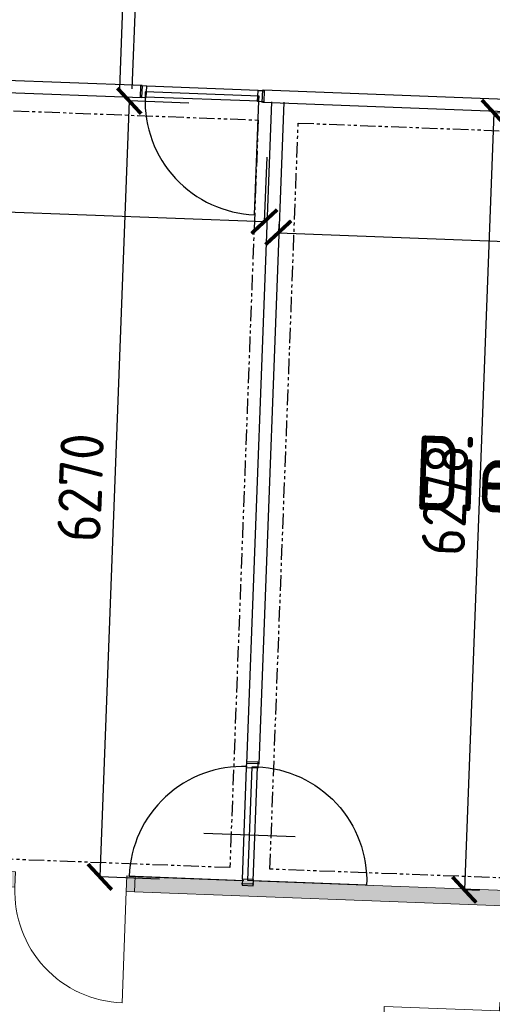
# Model space of a CAD drawing. Header units: millimetres. Extents: x 119024465 to 119292677, y 483022511 to 483148062.
# Tile 60 of 162: x 119085102 to 119088919, y 483067392 to 483075342. Entities that reach past the tile are written whole.
import ezdxf

# ---------------------------------------------------------------- set-up
doc = ezdxf.new("R2010")
doc.units = ezdxf.units.MM
doc.header["$LTSCALE"] = 100
doc.linetypes.add('PHANTOM', pattern=[2.5, 1.25, -0.25, 0.25, -0.25, 0.25, -0.25])
doc.layers.get('0').update_dxf_attribs({"linetype": 'CONTINUOUS'})
doc.layers.get('Defpoints').update_dxf_attribs({"linetype": 'CONTINUOUS'})
doc.layers.add('(22) Binnenwanden', color=1, linetype='CONTINUOUS', lineweight=0)
for name, color, linetype in [('200-3D', 1, 'CONTINUOUS'), ('2001', 4, 'CONTINUOUS'), ('204', 1, 'CONTINUOUS'), ('AL31----', 5, 'CONTINUOUS'), ('BT00----_RUIMTENRS', 7, 'CONTINUOUS'), ('LAYER22', 12, 'CONTINUOUS'), ('LAYER32', 7, 'CONTINUOUS'), ('New_22 Binnenwanden', 7, 'CONTINUOUS'), ('New_22 Binnenwanden Deuren', 7, 'CONTINUOUS'), ('New_22 Binnenwanden Doorsnede-arcering', 7, 'CONTINUOUS')]:
    doc.layers.add(name, color=color, linetype=linetype)
doc.styles.get("Standard").update_dxf_attribs({"font": 'ISOCP.SHX'})
doc.dimstyles.new('PS 1-100', dxfattribs={"dimtxt": 350, "dimasz": 200, "dimexe": 1, "dimexo": 1, "dimgap": 100, "dimtad": 1, "dimdec": 0, "dimzin": 12, "dimdsep": 46, "dimtxsty": 'Standard', "dimblk": 'ARCHTICK', "dimcen": 0.09, "dimclrt": 2, "dimadec": 0, "dimazin": 0, "dimtfac": 1, "dimtdec": 0, "dimtofl": 0, "dimtmove": 0, "dimatfit": 3, "dimfxl": 1, "dimtolj": 1, "dimtzin": 0, "dimarcsym": 0})

# ---------------------------------------------------------------- blocks, each defined once
blk = doc.blocks.new('32-PPLAS')
at = {"layer": 'LAYER32', "color": 2, "linetype": 'Continuous'}
blk.add_lwpolyline([(0, 90), (50, 90), (50, 0), (0, 0)], close=True, dxfattribs=at)
blk = doc.blocks.new('32-PPRAS')
at = {"layer": 'LAYER32', "color": 2, "linetype": 'Continuous'}
blk.add_lwpolyline([(0, 90), (-50, 90), (-50, 0), (0, 0)], close=True, dxfattribs=at)
blk = doc.blocks.new('90wisseldeur')
at = {"layer": '204'}
blk.add_line((-412.1, 592.9), (324.9, 592.9), dxfattribs=at)
at = {"layer": 'LAYER22', "color": 2, "linetype": 'Continuous'}
for points in [[(5, 985), (-95, 985)], [(-95, 15), (5, 15)]]:
    blk.add_lwpolyline(points, dxfattribs=at)
at = {"layer": 'LAYER32', "color": 1, "linetype": 'Continuous'}
for points in [[(-85, 40.6, -0.414214), (-1004.4, 960), (-85, 960)], [(-5, 40.6, 0.414214), (914.4, 960), (-5, 960)]]:
    blk.add_lwpolyline(points, format="xyb", dxfattribs=at)
for points in [[(-85, 40), (-85, 960), (-45, 960), (-45, 40), (-85, 40), (-85, 960)], [(0, 950), (0, 50)]]:
    blk.add_lwpolyline(points, dxfattribs=at)
at = {"layer": 'LAYER32', "yscale": -1, "rotation": 270.000000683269}
for name, p in [('32-PPLAS', (0, 1000)), ('32-PPRAS', (0, 0))]:
    blk.add_blockref(name, p, dxfattribs=at)
blk = doc.blocks.new('_ArchTick')
at = {"color": 0, "linetype": 'ByBlock', "const_width": 0.15}
blk.add_lwpolyline([(-0.5, -0.5), (0.5, 0.5)], dxfattribs=at)
blk = doc.blocks.new('*D273')
at = {"layer": '2001', "color": 0, "lineweight": -2, "transparency": 16777216}
for p, q in [((119079416.5, 483074522.3), (119079396.8, 483074002.1)), ((119087097.6, 483074230.9), (119087077.9, 483073710.7)), ((119079396.8, 483074003.1), (119087078, 483073711.7))]:
    blk.add_line(p, q, dxfattribs=at)
at = {"layer": 'Defpoints', "color": 0, "transparency": 16777216}
for p in [(119079416.6, 483074523.3), (119087097.7, 483074231.9), (119087078, 483073711.7)]:
    blk.add_point(p, dxfattribs=at)
at = {"layer": '2001', "color": 0, "lineweight": -2, "transparency": 16777216, "xscale": 200, "yscale": 200, "zscale": 200}
for p, rotation in [((119079396.8, 483074003.1), 177.8278999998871), ((119087078, 483073711.7), 357.8278999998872)]:
    blk.add_blockref('_ArchTick', p, dxfattribs=dict(at, rotation=rotation))
at = {"layer": '2001', "color": 2, "transparency": 16777216, "insert": (119083247.8, 483074132.2), "char_height": 350, "attachment_point": 5, "rotation": 357.8279}
blk.add_mtext('\\A1;7687', dxfattribs=at)
blk = doc.blocks.new('*D274')
at = {"layer": '2001', "color": 0, "lineweight": -2, "transparency": 16777216}
for p, q in [((119085987.1, 483074686.1), (119085749.5, 483068420.4)), ((119086467.6, 483074667.9), (119085986.1, 483074686.2)), ((119086230, 483068402.2), (119085748.5, 483068420.4))]:
    blk.add_line(p, q, dxfattribs=at)
at = {"layer": 'Defpoints', "color": 0, "transparency": 16777216}
for p in [(119086468.6, 483074667.9), (119085749.5, 483068420.4), (119086231, 483068402.1)]:
    blk.add_point(p, dxfattribs=at)
at = {"layer": '2001', "color": 0, "lineweight": -2, "transparency": 16777216, "xscale": 200, "yscale": 200, "zscale": 200}
for p, rotation in [((119085987.1, 483074686.1), 87.82789999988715), ((119085749.5, 483068420.4), 267.8278999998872)]:
    blk.add_blockref('_ArchTick', p, dxfattribs=dict(at, rotation=rotation))
at = {"layer": '2001', "color": 2, "transparency": 16777216, "insert": (119085593.5, 483071563.7), "char_height": 350, "attachment_point": 5, "rotation": 87.8279}
blk.add_mtext('\\A1;6270', dxfattribs=at)
blk = doc.blocks.new('*D275')
at = {"layer": '2001', "color": 0, "lineweight": -2, "transparency": 16777216}
for p, q in [((119087193.8, 483073690.8), (119087191.2, 483073620.9)), ((119087191.2, 483073621.9), (119093179.2, 483073394.8)), ((119093181.8, 483073463.7), (119093179.2, 483073393.8))]:
    blk.add_line(p, q, dxfattribs=at)
at = {"layer": 'Defpoints', "color": 0, "transparency": 16777216}
for p in [(119087193.8, 483073691.8), (119093179.2, 483073394.8), (119093181.8, 483073464.7)]:
    blk.add_point(p, dxfattribs=at)
at = {"layer": '2001', "color": 0, "lineweight": -2, "transparency": 16777216, "xscale": 200, "yscale": 200, "zscale": 200}
for p, rotation in [((119087191.2, 483073621.9), 177.8278999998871), ((119093179.2, 483073394.8), 357.8278999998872)]:
    blk.add_blockref('_ArchTick', p, dxfattribs=dict(at, rotation=rotation))
at = {"layer": '2001', "color": 2, "transparency": 16777216, "insert": (119090195.6, 483073783.3), "char_height": 350, "attachment_point": 5, "rotation": 357.8279}
blk.add_mtext('\\A1;5992', dxfattribs=at)
blk = doc.blocks.new('*D276')
at = {"layer": '2001', "color": 0, "lineweight": -2, "transparency": 16777216}
for p, q in [((119088931.2, 483074590), (119088693.3, 483068316.5)), ((119089054.5, 483074585.4), (119088930.2, 483074590.1)), ((119088816.6, 483068311.8), (119088692.3, 483068316.6))]:
    blk.add_line(p, q, dxfattribs=at)
at = {"layer": 'Defpoints', "color": 0, "transparency": 16777216}
for p in [(119089055.5, 483074585.3), (119088693.3, 483068316.5), (119088817.6, 483068311.8)]:
    blk.add_point(p, dxfattribs=at)
at = {"layer": '2001', "color": 0, "lineweight": -2, "transparency": 16777216, "xscale": 200, "yscale": 200, "zscale": 200}
for p, rotation in [((119088931.2, 483074590), 87.82789999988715), ((119088693.3, 483068316.5), 267.8278999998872)]:
    blk.add_blockref('_ArchTick', p, dxfattribs=dict(at, rotation=rotation))
at = {"layer": '2001', "color": 2, "transparency": 16777216, "insert": (119088537.4, 483071463.7), "char_height": 350, "attachment_point": 5, "rotation": 87.8279}
blk.add_mtext('\\A1;6278', dxfattribs=at)
blk = doc.blocks.new('deur90')
at = {"layer": 'LAYER22', "color": 2, "linetype": 'Continuous'}
for points in [[(-227.4, 1169.9), (-327.4, 1169.9)], [(-327.4, 199.9), (-227.4, 199.9)]]:
    blk.add_lwpolyline(points, dxfattribs=at)
at = {"layer": 'LAYER32', "color": 1, "linetype": 'Continuous'}
blk.add_lwpolyline([(-317.4, 225.4, -0.414214), (-1236.8, 1144.9), (-317.4, 1144.9)], format="xyb", dxfattribs=at)
for points in [[(-317.4, 224.9), (-317.4, 1144.9), (-277.4, 1144.9), (-277.4, 224.9), (-317.4, 224.9), (-317.4, 1144.9)], [(-232.4, 1134.9), (-232.4, 234.9)]]:
    blk.add_lwpolyline(points, dxfattribs=at)
at = {"layer": 'LAYER32', "yscale": -1, "rotation": 270.0000006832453}
for name, p in [('32-PPLAS', (-232.4, 1184.9)), ('32-PPRAS', (-232.4, 184.9))]:
    blk.add_blockref(name, p, dxfattribs=at)
blk = doc.blocks.new('D1 24[32]_1')
at = {"layer": 'New_22 Binnenwanden Doorsnede-arcering', "linetype": 'Continuous', "lineweight": 0, "true_color": 0x000000}
for points in [[(-20269.5, 41726), (-20269.5, 41601), (-20202.5, 41601), (-20202.5, 41726)], [(-19235.5, 41601), (-19235.5, 41726), (-19302.5, 41726), (-19302.5, 41601)]]:
    blk.add_hatch(color=18, dxfattribs=at).paths.add_polyline_path(points)
at = {"layer": 'New_22 Binnenwanden Deuren', "color": 1, "linetype": 'Continuous', "lineweight": 0}
for p, q in [((-20269.5, 41726), (-20202.5, 41726)), ((-20269.5, 41601), (-20269.5, 41726)), ((-20202.5, 41726), (-20202.5, 41601)), ((-19302.5, 41601), (-19302.5, 41726)), ((-19302.5, 41726), (-19235.5, 41726)), ((-19235.5, 41726), (-19235.5, 41601)), ((-20202.5, 41601), (-20269.5, 41601)), ((-19235.5, 41601), (-19302.5, 41601)), ((-19302.5, 41601), (-19302.5, 40701))]:
    blk.add_line(p, q, dxfattribs=at)
at = {"layer": 'New_22 Binnenwanden Deuren', "color": 2, "linetype": 'Continuous', "lineweight": 0}
for p, q in [((-20269.5, 41601), (-20269.5, 41726)), ((-20269.5, 41601), (-20269.5, 41726)), ((-19235.5, 41601), (-19235.5, 41726)), ((-19235.5, 41601), (-19235.5, 41726))]:
    blk.add_line(p, q, dxfattribs=at)
at = {"layer": 'New_22 Binnenwanden Deuren', "color": 9, "linetype": 'Continuous', "lineweight": 0}
blk.add_arc((-19302.5, 41601), 900, 180, 270, dxfattribs=at)
blk = doc.blocks.new('Wall_74_1', base_point=(-6290.6, 41663.5))
at = {"layer": 'New_22 Binnenwanden Doorsnede-arcering', "linetype": 'Continuous', "lineweight": 0, "true_color": 0x000000}
blk.add_hatch(color=18, dxfattribs=at).paths.add_polyline_path([(-19235.5, 41726), (-19235.5, 41601), (-14311.5, 41601), (-14311.5, 41726)])
at = {"layer": 'New_22 Binnenwanden', "color": 2, "linetype": 'Continuous', "lineweight": 0}
blk.add_line((-19235.5, 41601), (-19235.5, 41726), dxfattribs=at)
at = {"layer": 'New_22 Binnenwanden', "color": 2, "linetype": 'Continuous', "lineweight": 0, "flags": 128}
for points in [[(-18357.6, 41726), (-19235.5, 41726)], [(-14311.5, 41726), (-18232.6, 41726)], [(-19235.5, 41601), (-16253.1, 41601)]]:
    blk.add_lwpolyline(points, dxfattribs=at)
at = {"layer": 'New_22 Binnenwanden Deuren', "color": 9, "linetype": 'Continuous', "lineweight": 0}
blk.add_blockref('D1 24[32]_1', (0, 0), dxfattribs=at)
blk = doc.blocks.new('D2 24[40]_1')
at = {"layer": 'New_22 Binnenwanden Doorsnede-arcering', "linetype": 'Continuous', "lineweight": 0, "true_color": 0x000000}
for points in [[(-16253.1, 40819), (-16253.1, 40752), (-16128.1, 40752), (-16128.1, 40819)], [(-16128.1, 38819), (-16128.1, 38886), (-16253.1, 38886), (-16253.1, 38819)]]:
    blk.add_hatch(color=18, dxfattribs=at).paths.add_polyline_path(points)
at = {"layer": 'New_22 Binnenwanden Deuren', "color": 1, "linetype": 'Continuous', "lineweight": 0}
for p, q in [((-16253.1, 40819), (-16253.1, 40752)), ((-16128.1, 40819), (-16253.1, 40819)), ((-16128.1, 40752), (-16128.1, 40819)), ((-16253.1, 40752), (-17186.1, 40752)), ((-16253.1, 40752), (-16128.1, 40752)), ((-16253.1, 38886), (-17186.1, 38886)), ((-16128.1, 38886), (-16253.1, 38886)), ((-16253.1, 38886), (-16253.1, 38819)), ((-16128.1, 38819), (-16128.1, 38886)), ((-16253.1, 38819), (-16128.1, 38819))]:
    blk.add_line(p, q, dxfattribs=at)
at = {"layer": 'New_22 Binnenwanden Deuren', "color": 2, "linetype": 'Continuous', "lineweight": 0}
for p, q in [((-16253.1, 40819), (-16128.1, 40819)), ((-16253.1, 40819), (-16128.1, 40819)), ((-16253.1, 38819), (-16128.1, 38819)), ((-16253.1, 38819), (-16128.1, 38819))]:
    blk.add_line(p, q, dxfattribs=at)
at = {"layer": 'New_22 Binnenwanden Deuren', "color": 9, "linetype": 'Continuous', "lineweight": 0}
for centre, start, end in [((-16253.1, 40752), 180, 270), ((-16253.1, 38886), 90, 180)]:
    blk.add_arc(centre, 933, start, end, dxfattribs=at)
blk = doc.blocks.new('Wall_78_1', base_point=(-16190.6, 41663.5))
at = {"layer": 'New_22 Binnenwanden Deuren', "color": 9, "linetype": 'Continuous', "lineweight": 0}
blk.add_blockref('D2 24[40]_1', (0, 0), dxfattribs=at)

msp = doc.modelspace()

# ---------------------------------------------------------------- linework, layer by layer
at = {"layer": '(22) Binnenwanden', "lineweight": 30}
for p, q in [((119085911, 483074786.4), (119086063.2, 483078799.2)), ((119086010.9, 483074782.6), (119086163.1, 483078795.4)), ((119086090.8, 483074810.4), (119079461.8, 483075061.8)), ((119086087, 483074710.5), (119079458, 483074961.9)), ((119098110.7, 483074354.5), (119087070.5, 483074773.2)), ((119086935.4, 483069334.1), (119087138.2, 483074680.1)), ((119087035.3, 483069330.3), (119087238.1, 483074676.3)), ((119098106.9, 483074254.6), (119087066.7, 483074673.3))]:
    msp.add_line(p, q, dxfattribs=at)
at = {"layer": 'AL31----', "linetype": 'PHANTOM'}
for points in [[(119079556.9, 483074815.2), (119087028.4, 483074531.8), (119086799.4, 483068495.3), (119079328, 483068778.7)], [(119087351.6, 483074507.4), (119093123.3, 483074288.4), (119092894.8, 483068264.2), (119087123.1, 483068483.1)]]:
    msp.add_lwpolyline(points, close=True, dxfattribs=at)

# ---------------------------------------------------------------- block references
at = {"layer": '200-3D', "xscale": -1, "rotation": 267.8278999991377}
msp.add_blockref('deur90', (119085902.2, 483075046.3), dxfattribs=at)
at = {"layer": '200-3D', "rotation": 177.8279000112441}
msp.add_blockref('90wisseldeur', (119086936.6, 483069352.1), dxfattribs=at)
at = {"layer": 'New_22 Binnenwanden', "color": 2, "lineweight": 0, "rotation": 357.8278999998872}
for name, p in [('Wall_74_1', (119098968, 483067872.2)), ('Wall_78_1', (119089075.1, 483068247.4))]:
    msp.add_blockref(name, p, dxfattribs=at)

# ---------------------------------------------------------------- texts
at = {"layer": 'BT00----_RUIMTENRS', "width": 0.8}
msp.add_text('Diepvries 38 m2', height=600, rotation=357.90911, dxfattribs=at).set_placement((119088280.7, 483071388))

# ---------------------------------------------------------------- dimensions: what is measured, and where the dimension line sits
at = {"layer": '2001'}
for base, p1, p2, angle, picture, middle in [((119085749.5, 483068420.4), (119086468.6, 483074667.9), (119086231, 483068402.1), 87.8279, '*D274', (119085593.5, 483071563.7)), ((119088693.3, 483068316.5), (119089055.5, 483074585.3), (119088817.6, 483068311.8), 87.8279, '*D276', (119088537.4, 483071463.7)), ((119087078, 483073711.7), (119079416.6, 483074523.3), (119087097.7, 483074231.9), 357.8279, '*D273', (119083247.8, 483074132.2)), ((119093179.2, 483073394.8), (119087193.8, 483073691.8), (119093181.8, 483073464.7), 357.8279, '*D275', (119090195.6, 483073783.3))]:
    dim = msp.add_linear_dim(base=base, p1=p1, p2=p2, angle=angle, dimstyle='PS 1-100', dxfattribs=at)
    dim.commit()
    dim.dimension.update_dxf_attribs({"geometry": picture, "text_midpoint": middle})

doc.saveas('drawing.dxf')
